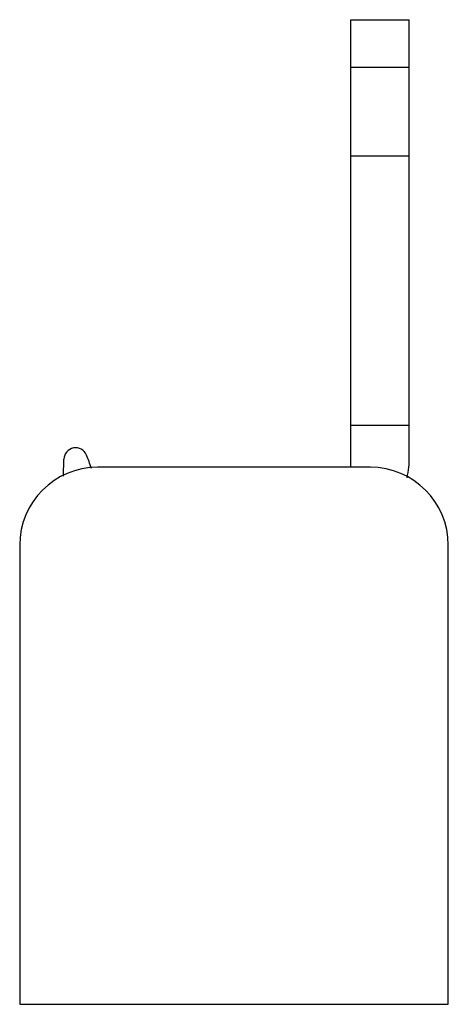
# Model space of a CAD drawing. Header units: millimetres. Extents: x 212.1 to 223.1, y 314.9 to 340.2.
import ezdxf

# ---------------------------------------------------------------- set-up
doc = ezdxf.new("R2010")
doc.units = ezdxf.units.MM
doc.header["$LTSCALE"] = 38.72
doc.layers.get('0').update_dxf_attribs({"linetype": 'CONTINUOUS'})

msp = doc.modelspace()

# ---------------------------------------------------------------- linework, layer by layer
at = {"color": 7, "linetype": 'Continuous'}
for p, q in [((220.637, 340.208), (222.137, 340.208)), ((220.637, 328.708), (220.637, 340.207)), ((222.137, 328.975), (222.137, 340.207)), ((222.137, 329.779), (220.637, 329.779)), ((213.26, 328.476), (213.272, 328.915)), ((221.137, 328.708), (214.137, 328.708)), ((212.137, 326.708), (212.137, 314.908)), ((223.137, 314.908), (223.137, 326.708)), ((212.137, 314.908), (223.137, 314.908))]:
    msp.add_line(p, q, dxfattribs=at)
at = {"color": 9, "linetype": 'Continuous'}
for p, q in [((222.137, 338.983), (220.637, 338.983)), ((220.637, 336.708), (222.137, 336.708))]:
    msp.add_line(p, q, dxfattribs=at)
at = {"color": 7, "linetype": 'Continuous'}
for centre, radius, start, end in [((213.572, 328.908), 0.3, 22.3233, 178.5139), ((209.224, 327.122), 5, 18.1425, 22.3233), ((219.637, 328.975), 2.5, 347.6149, 359.9999), ((214.137, 326.708), 2, 90, 180), ((221.137, 326.708), 2, 0, 90)]:
    msp.add_arc(centre, radius, start, end, dxfattribs=at)

doc.saveas('drawing.dxf')
